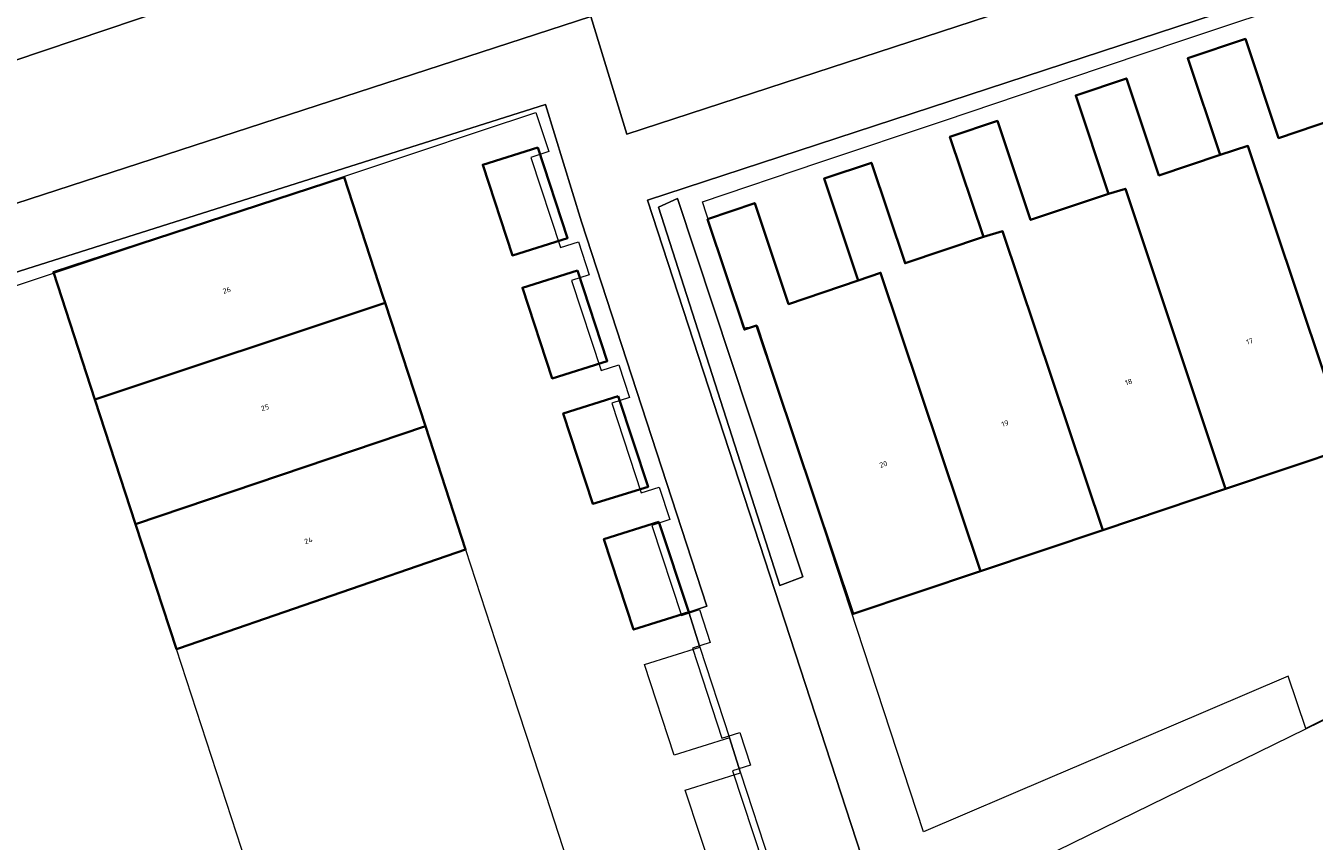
# Model space of a CAD drawing. Header units: metres. Extents: x 237319 to 238937, y 510065 to 511489.
# Tile 12 of 176: x 237958 to 238002, y 510611 to 510639. Entities that reach past the tile are written whole.
import ezdxf
from ezdxf.enums import TextEntityAlignment as Align

# ---------------------------------------------------------------- set-up
doc = ezdxf.new("R2010")
doc.units = ezdxf.units.M
for name, color, linetype, lineweight in [('B-WE-FV-GELEIDING_WILDRASTER-G', 252, 'Continuous', 18), ('B-WE-GR-BEPLANTING_CULTUUR_HEESTERS-GV', 252, 'Continuous', 18), ('B-WE-GR-HAAG-GV', 252, 'Continuous', 13), ('B-WE-KG-GRENS_PERCEEL-GV', 252, 'Continuous', 18), ('B-WE-OG-BEBOUWING-GV', 252, 'Continuous', 35), ('B-WE-OG-BEBOUWING-T18', 252, 'Continuous', 18), ('B-WE-OG-TERREIN_BEGROEID-GV', 252, 'Continuous', 18), ('B-WE-OG-TERREIN_ERF-GV', 252, 'Continuous', 18), ('B-WE-VH-OPENVERHARDING-GV', 252, 'Continuous', 18)]:
    doc.layers.add(name, color=color, linetype=linetype, lineweight=lineweight)
doc.styles.add('NLCS-ISO-M100-T18', font='NLCS-ISO.ttf', dxfattribs={"height": 0.18})

# ---------------------------------------------------------------- blocks, each defined once
blk = doc.blocks.new('brk-2025')
at = {"layer": 'B-WE-KG-GRENS_PERCEEL-GV', "flags": 128}
blk.add_lwpolyline([(237982.621, 510628.622), (237981.194, 510633), (237985.227, 510634.356), (237989.58, 510635.819), (237993.924, 510637.279), (237997.798, 510638.581), (238002.345, 510640.109), (238006.626, 510641.548), (238011.803, 510643.288), (238018.599, 510621.888), (238014.088, 510621.369), (238014.626, 510619.763), (238012.472, 510619.295), (238010.358, 510618.446), (238009.799, 510620.112), (238009.499, 510620.007), (238005.645, 510618.362), (238006.168, 510616.803), (238002.097, 510614.774), (238001.488, 510616.588), (237997.349, 510614.822), (237993.229, 510613.064), (237988.85, 510611.195), (237983.121, 510628.682)], close=True, dxfattribs=at)
blk.add_lwpolyline([(237951.183, 510628.028), (237971.234, 510634.695), (237973.515, 510635.453), (237975.432, 510636.09), (237975.876, 510634.741), (237975.258, 510634.538), (237976.286, 510631.414), (237976.904, 510631.617), (237977.278, 510630.477), (237976.661, 510630.274), (237977.686, 510627.16), (237978.303, 510627.363), (237978.675, 510626.232), (237978.058, 510626.029), (237979.079, 510622.924), (237979.697, 510623.127), (237980.065, 510622.006), (237979.448, 510621.803), (237980.473, 510618.688), (237981.09, 510618.892), (237981.465, 510617.752), (237980.848, 510617.549), (237981.872, 510614.434), (237982.49, 510614.637), (237982.861, 510613.507), (237982.244, 510613.304), (237983.3, 510610.094)], dxfattribs=at)
blk = doc.blocks.new('bgt-2025')
at = {"layer": 'B-WE-GR-BEPLANTING_CULTUUR_HEESTERS-GV', "flags": 128}
blk.add_lwpolyline([(237979.674, 510632.81), (237983.873, 510619.722), (237984.68, 510620.021), (237980.332, 510633.109)], close=True, dxfattribs=at)
at = {"layer": 'B-WE-GR-HAAG-GV', "flags": 128}
blk.add_lwpolyline([(237979.674, 510632.81), (237983.873, 510619.722), (237984.68, 510620.021), (237980.332, 510633.109)], close=True, dxfattribs=at)
at = {"layer": 'B-WE-OG-BEBOUWING-GV', "flags": 128}
for points in [[(237999.126, 510634.622), (238000.091, 510634.934), (238003.588, 510624.496), (238007.85, 510625.925), (238004.372, 510636.283), (238003.702, 510636.062), (238001.153, 510635.207), (238000.002, 510638.64), (237998.003, 510637.97)], [(238000.091, 510634.934), (237999.126, 510634.622), (237997.008, 510633.912), (237995.882, 510637.27), (237994.125, 510636.681), (237995.266, 510633.279), (237995.847, 510633.45), (237999.317, 510623.063), (238003.588, 510624.496)], [(237995.266, 510633.279), (237992.561, 510632.372), (237991.412, 510635.801), (237989.77, 510635.25), (237990.931, 510631.787), (237991.595, 510631.982), (237995.064, 510621.637), (237999.317, 510623.063), (237995.847, 510633.45)], [(237975.497, 510634.881), (237973.589, 510634.282), (237974.618, 510631.147), (237976.527, 510631.746)], [(237995.064, 510621.637), (237991.595, 510631.982), (237990.931, 510631.787), (237988.213, 510630.876), (237987.047, 510634.353), (237985.412, 510633.804), (237986.596, 510630.273), (237987.367, 510630.545), (237990.83, 510620.218)], [(237960.218, 510626.183), (237970.101, 510629.469), (237970.208, 510629.504), (237970.131, 510629.739), (237968.788, 510633.853), (237958.718, 510630.566), (237960.156, 510626.162)], [(237981.368, 510632.405), (237982.651, 510628.578), (237983.07, 510628.719), (237986.417, 510618.738), (237990.83, 510620.218), (237987.367, 510630.545), (237986.596, 510630.273), (237984.181, 510629.463), (237983.01, 510632.956)], [(237976.873, 510630.624), (237974.965, 510630.025), (237975.994, 510626.89), (237977.903, 510627.489)], [(237970.101, 510629.469), (237960.218, 510626.183), (237960.156, 510626.162), (237961.566, 510621.841), (237971.601, 510625.237), (237970.208, 510629.504)], [(237978.283, 510626.277), (237976.375, 510625.678), (237977.404, 510622.543), (237979.313, 510623.142)], [(237963.081, 510617.555), (237972.995, 510620.967), (237971.601, 510625.237), (237961.566, 510621.841), (237962.977, 510617.519)], [(237979.693, 510621.93), (237977.785, 510621.331), (237978.814, 510618.196), (237980.723, 510618.795)]]:
    blk.add_lwpolyline(points, close=True, dxfattribs=at)
at = {"layer": 'B-WE-OG-TERREIN_BEGROEID-GV', "flags": 128}
for points in [[(237924.828, 510629.235), (237938.3, 510633.67), (237940.189, 510634.279), (237939.737, 510635.749), (237942.024, 510636.453), (237942.468, 510635.012), (237942.479, 510635.016), (237943.603, 510635.382), (237943.11, 510636.832), (237945.369, 510637.6), (237945.871, 510636.122), (237952.63, 510638.326), (237957.347, 510637.883), (237975.333, 510643.941), (237989.661, 510646.472), (237996.882, 510648.953), (237999.846, 510651.67), (238002.212, 510656.97)], [(238012.135, 510658.009), (238009.595, 510654.062), (238006.338, 510650.358), (238001.114, 510647.825), (237977.336, 510639.408), (237978.583, 510635.345), (238008.51, 510645.111), (238007.01, 510649.981), (238015.328, 510652.729), (238015.093, 510653.868), (238014.409, 510657.145)], [(238002.212, 510656.97), (237999.846, 510651.67), (237996.882, 510648.953), (237989.661, 510646.472), (237975.333, 510643.941), (237957.347, 510637.883), (237952.63, 510638.326), (237954.566, 510632.015), (237977.336, 510639.408), (238001.114, 510647.825), (238006.338, 510650.358), (238009.595, 510654.062), (238012.135, 510658.009)]]:
    blk.add_lwpolyline(points, dxfattribs=at)
at = {"layer": 'B-WE-OG-TERREIN_ERF-GV', "flags": 128}
for points in [[(237986.417, 510618.738), (237983.07, 510628.719), (237982.651, 510628.578), (237981.368, 510632.405), (237983.01, 510632.956), (237984.181, 510629.463), (237986.596, 510630.273), (237985.412, 510633.804), (237987.047, 510634.353), (237988.213, 510630.876), (237990.931, 510631.787), (237989.77, 510635.25), (237991.412, 510635.801), (237992.561, 510632.372), (237995.266, 510633.279), (237994.125, 510636.681), (237995.882, 510637.27), (237997.008, 510633.912), (237999.126, 510634.622), (237998.003, 510637.97), (238000.002, 510638.64), (238001.153, 510635.207), (238003.702, 510636.062)], [(238004.184, 510641.216), (237979.292, 510633.055), (237987.578, 510607.665), (238009.6, 510618.43)], [(238021.902, 510626.353), (238019.735, 510632.698), (238018.402, 510636.688), (238014.308, 510635.32), (238016.488, 510628.821), (238012.084, 510627.345), (238007.85, 510625.925), (238003.588, 510624.496), (237999.317, 510623.063), (237995.064, 510621.637), (237990.83, 510620.218), (237986.417, 510618.738)], [(237981.634, 510609.502), (237980.605, 510612.637), (237982.513, 510613.236), (237982.133, 510614.448), (237980.224, 510613.849), (237979.195, 510616.984), (237981.103, 510617.583), (237980.723, 510618.795), (237981.351, 510619.001), (237977.006, 510632.306), (237975.757, 510636.372), (237952.649, 510629.055)]]:
    blk.add_lwpolyline(points, dxfattribs=at)
for points in [[(237975.497, 510634.881), (237976.527, 510631.746), (237974.618, 510631.147), (237973.589, 510634.282)], [(237974.38, 510616.724), (237975.769, 510612.47), (237977.22, 510608.027), (237967.15, 510604.739), (237967.041, 510605.072), (237966.148, 510604.781), (237964.807, 510605.477), (237964.188, 510607.392), (237964.881, 510608.713), (237965.75, 510609.024), (237964.362, 510613.277), (237962.977, 510617.519), (237961.566, 510621.841), (237960.156, 510626.162), (237958.718, 510630.566), (237968.788, 510633.853), (237970.131, 510629.739), (237970.208, 510629.504), (237971.601, 510625.237), (237972.995, 510620.967)], [(237979.674, 510632.81), (237980.332, 510633.109), (237984.68, 510620.021), (237983.873, 510619.722)], [(237976.873, 510630.624), (237977.903, 510627.489), (237975.994, 510626.89), (237974.965, 510630.025)], [(237978.283, 510626.277), (237979.313, 510623.142), (237977.404, 510622.543), (237976.375, 510625.678)], [(237980.723, 510618.795), (237978.814, 510618.196), (237977.785, 510621.331), (237979.693, 510621.93)]]:
    blk.add_lwpolyline(points, close=True, dxfattribs=at)
at = {"layer": 'B-WE-VH-OPENVERHARDING-GV', "flags": 128}
for points in [[(237952.649, 510629.055), (237975.757, 510636.372), (237977.006, 510632.306), (237981.351, 510619.001), (237980.723, 510618.795), (237981.103, 510617.583), (237982.133, 510614.448), (237982.513, 510613.236), (237983.543, 510610.101), (237984.493, 510607.437), (237984.604, 510607.493), (237984.962, 510606.358), (237987.578, 510607.665), (237979.292, 510633.055), (238004.184, 510641.216)], [(238008.51, 510645.111), (237978.583, 510635.345), (237977.336, 510639.408), (237954.566, 510632.015)]]:
    blk.add_lwpolyline(points, dxfattribs=at)
at = {"layer": 'B-WE-KG-GRENS_PERCEEL-GV'}
blk.add_blockref('brk-2025', (0, 0), dxfattribs=at)
at = {"layer": 'B-WE-OG-BEBOUWING-T18', "style": 'NLCS-ISO-M100-T18'}
for s, rotation, p in [('26', 18.1, (237964.723, 510629.94)), ('17', 18.5, (238000.15, 510628.172)), ('18', 18.5, (237995.959, 510626.766)), ('25', 18.1, (237966.048, 510625.879)), ('19', 18.5, (237991.679, 510625.331)), ('20', 18.5, (237987.463, 510623.917)), ('24', 18.1, (237967.55, 510621.277))]:
    blk.add_text(s, height=0.18, rotation=rotation, dxfattribs=at).set_placement(p, align=Align.MIDDLE)

msp = doc.modelspace()

# ---------------------------------------------------------------- block references
at = {"layer": 'B-WE-FV-GELEIDING_WILDRASTER-G'}
msp.add_blockref('bgt-2025', (0, 0), dxfattribs=at)

doc.saveas('drawing.dxf')
